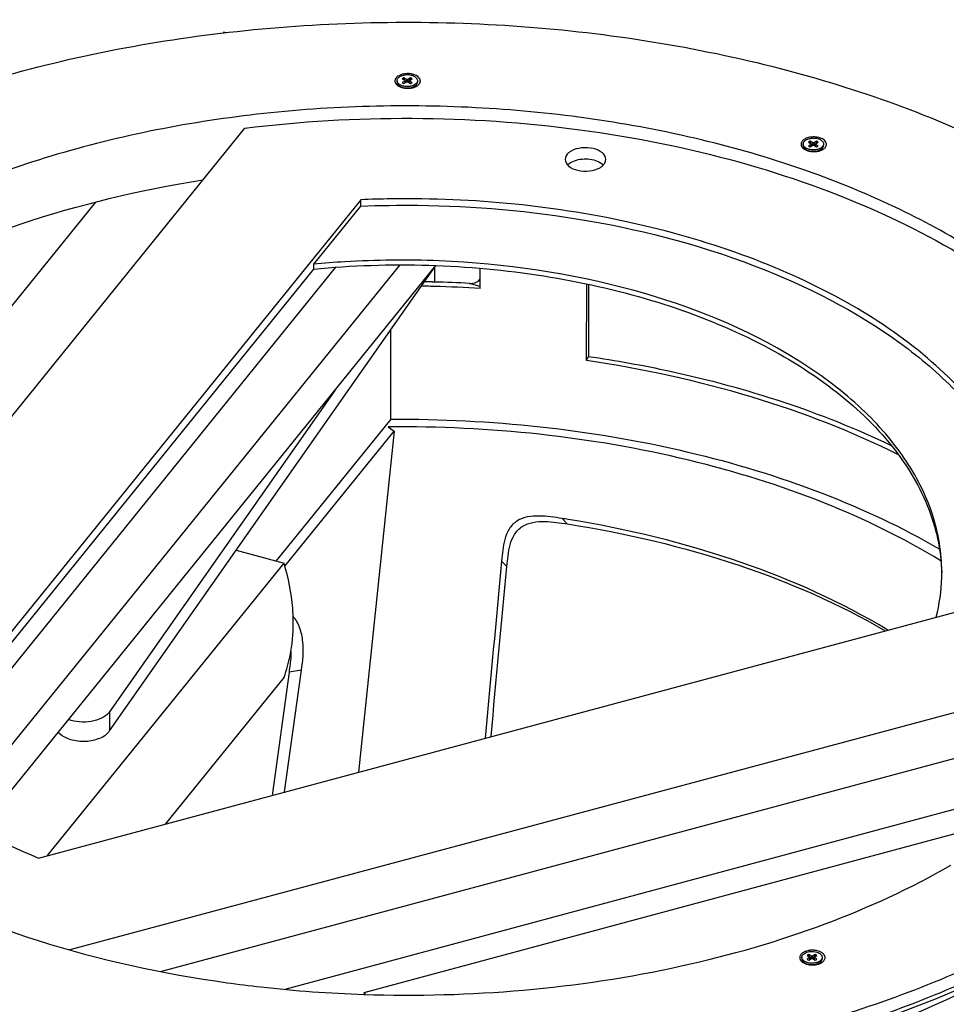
# Model space of a CAD drawing. Header units: millimetres. Extents: x 495 to 1405, y 204 to 2450.
# Tile 5 of 6: x 836 to 1201, y 2063 to 2450. Entities that reach past the tile are written whole.
import ezdxf

# ---------------------------------------------------------------- set-up
doc = ezdxf.new("R2010")
doc.units = ezdxf.units.MM
doc.header["$LTSCALE"] = 172.55681
doc.layers.get('0').update_dxf_attribs({"linetype": 'CONTINUOUS'})

msp = doc.modelspace()

# ---------------------------------------------------------------- linework, layer by layer
at = {"color": 7, "linetype": 'Continuous'}
for p, q in [((916.56, 2445.55), (916.28, 2445.2)), ((917.36, 2445.34), (916.56, 2445.55)), ((987.53, 2427.56), (986.88, 2427.18)), ((986.88, 2427.18), (987.97, 2426.55)), ((987.91, 2426.59), (987.53, 2427.56)), ((988.62, 2426.93), (987.53, 2427.56)), ((990.14, 2427.56), (989.05, 2426.93)), ((989.7, 2426.55), (990.79, 2427.18)), ((990.14, 2427.56), (989.76, 2426.59)), ((990.07, 2428.64), (990.08, 2428.64)), ((990.07, 2428.64), (990.08, 2428.64)), ((990.79, 2427.18), (990.14, 2427.56)), ((984.82, 2426.43), (984.82, 2425.88)), ((985.99, 2424.24), (986.85, 2423.74)), ((987.97, 2426.31), (986.88, 2425.68)), ((986.88, 2425.68), (987.53, 2425.3)), ((987.53, 2425.3), (988.62, 2425.93)), ((987.97, 2425.56), (987.97, 2426.31)), ((988.06, 2425.61), (988.06, 2426.43)), ((988.09, 2426.14), (988.06, 2426.2)), ((988.09, 2426.14), (988.06, 2426.12)), ((988.53, 2425.88), (988.09, 2426.14)), ((988.62, 2425.93), (988.62, 2426.93)), ((989.05, 2426.93), (989.05, 2425.93)), ((989.05, 2425.93), (990.14, 2425.3)), ((989.58, 2426.14), (989.14, 2425.88)), ((989.61, 2426.2), (989.58, 2426.14)), ((989.61, 2426.12), (989.58, 2426.14)), ((989.61, 2425.61), (989.61, 2426.43)), ((989.7, 2426.31), (989.7, 2425.56)), ((990.79, 2425.68), (989.7, 2426.31)), ((990.14, 2425.3), (990.79, 2425.68)), ((990.59, 2423.6), (991.67, 2424.23)), ((992.86, 2426.43), (992.86, 2425.87)), ((722.6, 2157.85), (924.84, 2407.72)), ((1144.77, 2401.49), (1144.77, 2400.94)), ((1147.49, 2402.62), (1146.84, 2402.24)), ((1146.84, 2402.24), (1147.93, 2401.61)), ((1147.93, 2401.37), (1146.84, 2400.74)), ((1146.84, 2400.74), (1147.49, 2400.36)), ((1147.87, 2401.65), (1147.49, 2402.62)), ((1148.58, 2401.99), (1147.49, 2402.62)), ((1147.49, 2400.36), (1148.58, 2400.99)), ((1147.93, 2400.62), (1147.93, 2401.37)), ((1148.02, 2400.67), (1148.02, 2401.49)), ((1148.04, 2401.2), (1148.02, 2401.26)), ((1148.04, 2401.2), (1148.02, 2401.18)), ((1148.49, 2400.94), (1148.04, 2401.2)), ((1148.58, 2400.99), (1148.58, 2401.99)), ((1150.1, 2402.62), (1149.01, 2401.99)), ((1149.01, 2401.99), (1149.01, 2400.99)), ((1149.01, 2400.99), (1150.1, 2400.36)), ((1149.54, 2401.2), (1149.1, 2400.94)), ((1149.57, 2401.26), (1149.54, 2401.2)), ((1149.57, 2401.18), (1149.54, 2401.2)), ((1149.57, 2400.67), (1149.57, 2401.49)), ((1149.66, 2401.61), (1150.75, 2402.24)), ((1149.66, 2401.37), (1149.66, 2400.62)), ((1150.75, 2400.74), (1149.66, 2401.37)), ((1150.1, 2402.62), (1149.72, 2401.65)), ((1150.03, 2403.7), (1150.04, 2403.7)), ((1150.03, 2403.7), (1150.04, 2403.7)), ((1150.75, 2402.24), (1150.1, 2402.62)), ((1150.1, 2400.36), (1150.75, 2400.74)), ((1152.81, 2401.49), (1152.81, 2400.93)), ((1145.95, 2399.29), (1146.81, 2398.8)), ((1150.55, 2398.66), (1151.63, 2399.29)), ((739.08, 2221.68), (866.18, 2378.65)), ((970.51, 2379.56), (787.14, 2152.99)), ((951.99, 2354.15), (970.51, 2377.03)), ((970.51, 2377.03), (970.51, 2379.56)), ((822.88, 2152.35), (986.08, 2353.9)), ((822.88, 2134.72), (1000.14, 2353.62)), ((951.99, 2352.27), (951.99, 2354.15)), ((789.29, 2151.25), (951.99, 2352.27)), ((960.63, 2352.96), (795.96, 2149.5)), ((871.57, 2170.45), (999.9, 2353.32)), ((999.62, 2352.97), (999.62, 2347.15)), ((1017.6, 2344.62), (1017.61, 2352.56)), ((1017.6, 2345.45), (1013.33, 2346.61)), ((1059.5, 2316.2), (1059.52, 2346.41)), ((1060.25, 2346.26), (1060.23, 2317.88)), ((982.35, 2293.13), (982.38, 2328.36)), ((1059.5, 2316.2), (1060.23, 2317.88)), ((960.36, 2304.5), (871.57, 2177.97)), ((982.35, 2293.13), (937.14, 2237.27)), ((940.65, 2235.26), (983.64, 2288.38)), ((983.64, 2288.38), (969.67, 2154.15)), ((981.37, 2290.09), (983.64, 2288.38)), ((1049.84, 2254.04), (1051.9, 2251.9)), ((921.43, 2241.51), (940.32, 2236.41)), ((1026.01, 2237.28), (1028.09, 2235.11)), ((847.09, 2121.27), (940.32, 2236.41)), ((843.54, 2120.32), (1236.15, 2225.64)), ((1282.46, 2198.55), (855.94, 2084.13)), ((940.33, 2191.5), (893.55, 2133.73)), ((942.28, 2193.57), (935.6, 2145.01)), ((940.55, 2146.34), (947.14, 2194.25)), ((947.14, 2194.25), (942.28, 2193.57)), ((871.57, 2177.97), (871.57, 2170.45)), ((891.65, 2075.68), (1270.69, 2177.36)), ((1248.56, 2151.32), (940.64, 2068.63)), ((971.83, 2067.45), (1232.61, 2137.48)), ((1146.97, 2082.36), (1146.32, 2081.99)), ((1147.34, 2081.39), (1146.97, 2082.36)), ((1148.05, 2081.73), (1146.97, 2082.36)), ((1149.57, 2082.36), (1148.48, 2081.73)), ((1149.57, 2082.36), (1149.19, 2081.39)), ((1150.22, 2081.98), (1149.57, 2082.36)), ((1144.25, 2081.24), (1144.25, 2080.68)), ((1145.42, 2079.04), (1146.28, 2078.54)), ((1146.32, 2081.99), (1147.4, 2081.36)), ((1147.4, 2081.11), (1146.32, 2080.48)), ((1146.32, 2080.48), (1146.97, 2080.11)), ((1146.97, 2080.11), (1148.05, 2080.74)), ((1147.4, 2080.36), (1147.4, 2081.11)), ((1147.49, 2080.41), (1147.49, 2081.23)), ((1147.52, 2080.94), (1147.49, 2081)), ((1147.52, 2080.94), (1147.49, 2080.93)), ((1147.96, 2080.68), (1147.52, 2080.94)), ((1148.05, 2080.74), (1148.05, 2081.73)), ((1148.48, 2081.73), (1148.48, 2080.73)), ((1148.48, 2080.73), (1149.57, 2080.11)), ((1149.02, 2080.94), (1148.57, 2080.68)), ((1149.04, 2081.01), (1149.02, 2080.94)), ((1149.04, 2080.93), (1149.02, 2080.94)), ((1149.04, 2080.41), (1149.04, 2081.23)), ((1149.13, 2081.36), (1150.22, 2081.98)), ((1149.13, 2081.11), (1149.13, 2080.36)), ((1150.22, 2080.48), (1149.13, 2081.11)), ((1149.57, 2080.11), (1150.22, 2080.48)), ((1150.02, 2078.41), (1151.1, 2079.03)), ((1152.29, 2081.23), (1152.29, 2080.68)), ((971.83, 2067.45), (971.83, 2066.69)), ((972.46, 2066.67), (971.83, 2067.45))]:
    msp.add_line(p, q, dxfattribs=at)
for centre, radius, start, end in [((986.74, 2426.16), 1.99, 140.7828, 145.8808), ((986.93, 2426.01), 2.24, 136.0084, 140.8285), ((987.13, 2425.82), 2.51, 131.8017, 136.0586), ((988.42, 2423.05), 6.1, 110.3916, 112.9399), ((988.92, 2421.28), 7.94, 97.8335, 101.4204), ((988.99, 2420.74), 8.48, 91.0811, 97.824), ((988.83, 2421.87), 6.89, 82.0128, 97.1643), ((989, 2420.64), 8.59, 85.0486, 91.1039), ((988.88, 2422.24), 6.51, 80.5942, 81.9459), ((988.9, 2422.37), 6.38, 79.3949, 80.5941), ((988.93, 2422.52), 6.22, 78.0501, 79.3527), ((988.96, 2422.67), 6.08, 76.7321, 78.0501), ((989, 2422.86), 5.88, 74.8744, 76.7357), ((989.07, 2423.11), 5.62, 72.8842, 74.8763), ((989.15, 2423.38), 5.34, 70.7764, 72.885), ((989.26, 2423.67), 5.03, 67.9698, 70.776), ((989.41, 2424.05), 4.62, 64.8294, 67.953), ((989.58, 2424.43), 4.21, 61.3101, 64.8101), ((989.75, 2424.73), 3.86, 59.9633, 61.2664), ((985.85, 2426.3), 1.85, 157.4018, 166.2064), ((986.06, 2426.46), 2.07, 205.1722, 207.7129), ((986.91, 2427.13), 3.16, 224.6981, 227.1899), ((987.04, 2427.27), 3.35, 227.1827, 228.8972), ((987.22, 2427.48), 3.63, 228.9267, 232.8385), ((986.52, 2426.01), 1.73, 208.4062, 209.0806), ((986.59, 2426.05), 1.81, 209.1019, 214.4398), ((987.41, 2427.73), 3.94, 232.8136, 234.8881), ((987.56, 2427.95), 4.21, 234.895, 237.5908), ((988.56, 2429.99), 6.49, 250.1502, 251.3724), ((988.67, 2430.31), 6.82, 251.3867, 254.442), ((988.76, 2430.65), 7.17, 254.4308, 256.3529), ((988.87, 2431.08), 7.62, 256.3724, 259.8865), ((988.98, 2431.7), 8.25, 259.8902, 264.5766), ((988.81, 2430.2), 6.64, 262.6438, 262.9184), ((988.82, 2430.29), 6.73, 262.923, 265.1373), ((989, 2431.97), 8.52, 264.5513, 265.433), ((989.01, 2432.04), 8.59, 265.4345, 268.8482), ((989.01, 2432.04), 8.59, 268.8487, 272.5581), ((989.01, 2432.03), 8.58, 272.5569, 273.8767), ((989.02, 2431.89), 8.44, 273.8695, 277.0655), ((989.05, 2431.65), 8.2, 277.071, 278.6073), ((989.09, 2431.39), 7.93, 278.6022, 280.9057), ((989.15, 2431.07), 7.6, 280.9095, 282.5579), ((990.12, 2423.85), 0.716, 343.2806, 346.778), ((989.23, 2430.72), 7.25, 282.5518, 285.3572), ((990.14, 2423.85), 0.692, 346.7763, 351.3189), ((989.3, 2417.19), 6.95, 72.3815, 75.035), ((989.35, 2430.29), 6.8, 285.3377, 289.4375), ((989.51, 2429.83), 6.31, 289.4598, 291.4554), ((989.77, 2427.53), 3.81, 299.6826, 299.9168), ((989.78, 2427.51), 3.79, 299.9169, 300.0802), ((989.87, 2427.37), 3.63, 300.0663, 303.3923), ((989.65, 2429.48), 5.94, 291.4532, 293.6005), ((989.79, 2429.16), 5.59, 293.605, 295.2741), ((990.04, 2428.63), 5.01, 295.2162, 299.9309), ((992.34, 2426.34), 1.67, 352.2878, 359.9727), ((1148.95, 2395.8), 8.48, 91.0809, 97.8234), ((1148.96, 2395.7), 8.59, 85.0485, 91.1037), ((1145.81, 2401.36), 1.85, 157.4035, 166.207), ((1146.01, 2401.52), 2.07, 205.1725, 207.7137), ((1146.13, 2401.49), 1.36, 170.4285, 179.9198), ((1146.48, 2401.07), 1.73, 208.4053, 209.0798), ((1146.55, 2401.11), 1.81, 209.101, 214.4389), ((1146.7, 2401.22), 1.99, 140.7838, 145.8819), ((1146.89, 2401.07), 2.24, 136.0092, 140.8295), ((1147.09, 2400.88), 2.51, 131.8024, 136.0595), ((1148.84, 2397.3), 6.51, 80.5939, 81.9463), ((1148.86, 2397.43), 6.38, 79.3953, 80.5937), ((1148.89, 2397.58), 6.22, 78.0497, 79.3523), ((1148.92, 2397.73), 6.08, 76.7317, 78.0497), ((1148.96, 2397.92), 5.88, 74.874, 76.7352), ((1149.03, 2398.17), 5.62, 72.8838, 74.8759), ((1149.11, 2398.44), 5.34, 70.7759, 72.8845), ((1149.21, 2398.73), 5.03, 67.9692, 70.7755), ((1149.37, 2399.11), 4.62, 64.8288, 67.9525), ((1149.54, 2399.49), 4.21, 61.3094, 64.8095), ((1149.71, 2399.79), 3.86, 59.9633, 61.2656), ((1152.29, 2401.4), 1.67, 352.2863, 359.9727), ((1146.87, 2402.19), 3.16, 224.698, 227.1897), ((1147, 2402.33), 3.35, 227.1825, 228.8978), ((1147.18, 2402.54), 3.63, 228.9274, 232.8385), ((1147.37, 2402.79), 3.94, 232.8136, 234.8885), ((1147.52, 2403.01), 4.21, 234.8955, 237.5913), ((1148.52, 2405.05), 6.49, 250.1499, 251.3724), ((1148.63, 2405.37), 6.82, 251.3867, 254.4423), ((1148.72, 2405.71), 7.17, 254.4311, 256.3529), ((1148.83, 2406.14), 7.62, 256.3724, 259.8868), ((1148.93, 2406.76), 8.25, 259.8905, 264.5767), ((1148.77, 2405.26), 6.64, 262.6434, 262.918), ((1148.78, 2405.35), 6.73, 262.9226, 265.1369), ((1148.96, 2407.03), 8.52, 264.5514, 265.433), ((1148.97, 2407.1), 8.59, 265.4345, 268.8485), ((1148.97, 2407.1), 8.59, 268.849, 272.5586), ((1148.97, 2407.09), 8.58, 272.5574, 273.8769), ((1148.98, 2406.95), 8.44, 273.8697, 277.0657), ((1149.01, 2406.71), 8.2, 277.0713, 278.6073), ((1149.05, 2406.45), 7.93, 278.6022, 280.9066), ((1149.11, 2406.13), 7.6, 280.9103, 282.5583), ((1149.19, 2405.78), 7.25, 282.5521, 285.3577), ((1150.08, 2398.91), 0.716, 343.2829, 346.7781), ((1150.1, 2398.91), 0.692, 346.7763, 351.3189), ((1149.26, 2392.25), 6.95, 72.3815, 75.0345), ((1149.31, 2405.35), 6.8, 285.3382, 289.4376), ((1149.47, 2404.89), 6.31, 289.4599, 291.4559), ((1149.73, 2402.59), 3.81, 299.6826, 299.9168), ((1149.74, 2402.57), 3.79, 299.9169, 300.0802), ((1149.83, 2402.43), 3.63, 300.0663, 303.3923), ((1149.61, 2404.54), 5.94, 291.4537, 293.6005), ((1149.75, 2404.22), 5.59, 293.605, 295.2746), ((1150, 2403.69), 5.01, 295.2167, 299.9309), ((1150.67, 2402.63), 3.75, 306.6128, 309.3475), ((1055.59, 2389.84), 4.93, 133.2768, 136.71), ((988.44, 1951.96), 427.97, 90.806, 92.4009), ((985.72, 1823.59), 523.74, 88.5752, 88.9153), ((985.77, 1825.42), 521.91, 86.9735, 88.4781), ((985.72, 1827), 518.6, 88.6359, 89.0375), ((985.72, 1827.32), 518.29, 88.4676, 88.6359), ((985.79, 1829.4), 516.2, 86.4671, 88.4691), ((978.78, 1801.89), 457.7, 80.7577, 81.0682), ((1128.48, 2232.79), 70.91, 358.4417, 358.9657), ((1128.54, 2232.79), 70.85, 358.9657, 359.9567), ((885.76, 2211.23), 58.02, 340.1222, 344.6654), ((867.01, 2180.96), 5.45, 320.943, 326.7107), ((867.01, 2173.45), 5.45, 320.943, 326.7107), ((1147.38, 2078.88), 4.97, 115.6412, 119.9421), ((1147.66, 2078.3), 5.62, 112.9362, 115.675), ((1147.85, 2077.86), 6.09, 110.4892, 112.941), ((1148.29, 2076.41), 7.61, 100.3576, 103.0523), ((1148.37, 2076), 8.03, 97.8422, 100.3614), ((1148.41, 2075.66), 8.37, 94.6927, 97.8414), ((1148.43, 2075.45), 8.58, 91.101, 94.6982), ((1148.43, 2075.44), 8.59, 85.0484, 91.103), ((1148.45, 2075.66), 8.37, 81.4776, 85.0574), ((1148.49, 2075.96), 8.07, 80.0672, 81.4673), ((1148.53, 2076.16), 7.86, 78.8779, 80.0666), ((1148.59, 2076.48), 7.54, 76.3612, 78.8881), ((1149.41, 2078.74), 5.13, 62.2376, 63.4214), ((1149.57, 2079.04), 4.79, 59.2504, 62.2586), ((1149.84, 2079.47), 4.28, 54.4299, 59.2778), ((1151.27, 2080.95), 2.2, 27.6489, 32.9406), ((1145.28, 2081.11), 1.85, 157.408, 166.2086), ((1145.49, 2081.27), 2.07, 205.1731, 207.7158), ((1146.34, 2081.93), 3.16, 224.698, 227.1894), ((1146.47, 2082.07), 3.35, 227.1822, 228.8996), ((1146.65, 2082.28), 3.63, 228.9291, 232.8385), ((1146.84, 2082.53), 3.94, 232.8136, 234.8899), ((1147, 2082.75), 4.21, 234.8968, 237.5928), ((1147.28, 2082.25), 3.71, 238.6268, 239.9628), ((1147.99, 2084.79), 6.49, 250.149, 251.3724), ((1148.1, 2085.11), 6.82, 251.3867, 254.4432), ((1148.19, 2085.45), 7.17, 254.4319, 256.3529), ((1148.3, 2085.89), 7.62, 256.3725, 259.8876), ((1148.41, 2086.5), 8.25, 259.8913, 264.5768), ((1148.26, 2085.1), 6.74, 262.9223, 265.3202), ((1148.44, 2086.77), 8.52, 264.5516, 265.433), ((1148.27, 2085.27), 6.91, 265.3146, 275.8366), ((1148.44, 2086.85), 8.59, 265.4345, 268.8492), ((1148.44, 2086.84), 8.59, 268.8497, 272.56), ((1148.44, 2086.83), 8.58, 272.5588, 273.8775), ((1148.45, 2086.69), 8.44, 273.8703, 277.0664), ((1148.48, 2086.46), 8.2, 277.072, 278.6073), ((1148.52, 2086.19), 7.93, 278.6021, 280.9088), ((1148.58, 2085.87), 7.6, 280.9126, 282.5593), ((1148.66, 2085.53), 7.25, 282.5531, 285.3591), ((1149.58, 2078.65), 0.683, 350.5555, 351.332), ((1148.73, 2071.99), 6.95, 72.3815, 75.0334), ((1148.78, 2085.09), 6.8, 285.3396, 289.4379), ((1148.94, 2084.63), 6.31, 289.4602, 291.457), ((1149.21, 2082.32), 3.79, 299.9169, 300.0801), ((1149.3, 2082.16), 3.61, 300.0636, 303.6756), ((1149.08, 2084.28), 5.94, 291.4549, 293.6005), ((1149.22, 2083.96), 5.59, 293.605, 295.276), ((1149.47, 2083.44), 5.01, 295.2182, 299.931), ((1151.68, 2081.15), 1.76, 341.9904, 352.2348), ((1151.72, 2081.13), 1.72, 3.2835, 14.5932), ((1151.77, 2081.14), 1.67, 352.2821, 359.9727), ((1151.78, 2081.14), 1.66, 359.9898, 3.2236)]:
    msp.add_arc(centre, radius, start, end, dxfattribs=at)
for points, knots in [([(734.14, 2388.65), (760.79, 2404.04), (821.14, 2428.93), (919.5, 2448.57), (1023.54, 2451.39), (1124.75, 2437.1), (1214.93, 2406.89), (1277.64, 2368.63), (1314.43, 2331.63), (1333.96, 2302.82), (1345.99, 2272.45), (1348.71, 2251.42), (1348.7, 2241.16)], [0, 0, 0, 0, 0.128653, 0.270216, 0.417347, 0.561678, 0.695347, 0.812627, 0.864606, 0.91246, 0.957113, 1, 1, 1, 1]), ([(984.82, 2426.43), (984.82, 2426.55), (984.85, 2426.79), (984.94, 2427.01), (984.99, 2427.11)], [0, 0, 0, 0, 0.489741, 1, 1, 1, 1]), ([(984.99, 2427.11), (985, 2427.13), (985.03, 2427.18), (985.06, 2427.24), (985.09, 2427.28)], [0, 0, 0, 0, 0.246507, 1, 1, 1, 1]), ([(985.46, 2427.69), (985.61, 2427.83), (985.95, 2428.07), (986.78, 2428.47), (987.49, 2428.64), (987.97, 2428.7)], [0, 0, 0, 0, 0.219702, 0.462265, 1, 1, 1, 1]), ([(993.95, 2426.76), (993.88, 2427.02), (993.27, 2428.19), (991.93, 2428.76), (990.94, 2429)], [0, 0, 0, 0, 0.205003, 1, 1, 1, 1]), ([(991.68, 2428.07), (991.85, 2427.97), (992.18, 2427.75), (992.56, 2427.35), (992.8, 2426.9), (992.86, 2426.58), (992.86, 2426.43)], [0, 0, 0, 0, 0.289766, 0.548994, 0.782192, 1, 1, 1, 1]), ([(984.06, 2425.9), (984.08, 2425.85), (984.11, 2425.74), (984.16, 2425.63), (984.18, 2425.58)], [0, 0, 0, 0, 0.494777, 1, 1, 1, 1]), ([(984.43, 2425.18), (984.47, 2425.13), (984.54, 2425.04), (984.62, 2424.95), (984.66, 2424.91)], [0, 0, 0, 0, 0.492565, 1, 1, 1, 1]), ([(985.99, 2424.79), (985.82, 2424.89), (985.5, 2425.11), (985.11, 2425.52), (984.87, 2425.96), (984.82, 2426.28), (984.82, 2426.43)], [0, 0, 0, 0, 0.289766, 0.548994, 0.782192, 1, 1, 1, 1]), ([(984.82, 2425.88), (984.82, 2425.76), (984.85, 2425.52), (984.94, 2425.29), (985, 2425.18)], [0, 0, 0, 0, 0.489337, 1, 1, 1, 1]), ([(985.1, 2425.02), (985.15, 2424.95), (985.4, 2424.63), (985.73, 2424.39), (985.99, 2424.24)], [0, 0, 0, 0, 0.229363, 1, 1, 1, 1]), ([(991.46, 2424.67), (991.05, 2424.47), (990.13, 2424.18), (988.69, 2424.06), (987.26, 2424.24), (986.38, 2424.57), (985.99, 2424.79)], [0, 0, 0, 0, 0.241648, 0.504432, 0.764825, 1, 1, 1, 1]), ([(986, 2424.23), (986.28, 2424.07), (986.92, 2423.8), (987.6, 2423.66), (987.96, 2423.61)], [0, 0, 0, 0, 0.476605, 1, 1, 1, 1]), ([(987.97, 2426.55), (988, 2426.54), (988.04, 2426.51), (988.06, 2426.45), (988.06, 2426.43)], [0, 0, 0, 0, 0.550734, 1, 1, 1, 1]), ([(988.06, 2426.43), (988.06, 2426.41), (988.04, 2426.36), (988, 2426.32), (987.97, 2426.31)], [0, 0, 0, 0, 0.449339, 1, 1, 1, 1]), ([(988.25, 2423.58), (988.86, 2423.53), (989.78, 2423.57), (990.91, 2423.86), (991.43, 2424.09), (991.66, 2424.22)], [0, 0, 0, 0, 0.523487, 0.771683, 1, 1, 1, 1]), ([(989.05, 2426.93), (988.99, 2426.89), (988.84, 2426.86), (988.69, 2426.89), (988.62, 2426.93)], [0, 0, 0, 0, 0.499943, 1, 1, 1, 1]), ([(988.62, 2425.93), (988.69, 2425.97), (988.84, 2426), (988.99, 2425.97), (989.05, 2425.93)], [0, 0, 0, 0, 0.499943, 1, 1, 1, 1]), ([(989.61, 2426.43), (989.61, 2426.45), (989.63, 2426.51), (989.67, 2426.54), (989.7, 2426.55)], [0, 0, 0, 0, 0.449339, 1, 1, 1, 1]), ([(989.7, 2426.31), (989.67, 2426.32), (989.63, 2426.36), (989.61, 2426.41), (989.61, 2426.43)], [0, 0, 0, 0, 0.550734, 1, 1, 1, 1]), ([(992.44, 2425.4), (992.37, 2425.32), (992.09, 2425.03), (991.74, 2424.81), (991.46, 2424.67)], [0, 0, 0, 0, 0.230161, 1, 1, 1, 1]), ([(991.86, 2424.35), (992.07, 2424.48), (992.43, 2424.78), (992.69, 2425.18), (992.77, 2425.39)], [0, 0, 0, 0, 0.535448, 1, 1, 1, 1]), ([(992.76, 2425.93), (992.74, 2425.88), (992.66, 2425.69), (992.54, 2425.52), (992.44, 2425.4)], [0, 0, 0, 0, 0.23931, 1, 1, 1, 1]), ([(992.86, 2426.43), (992.86, 2426.39), (992.85, 2426.22), (992.81, 2426.05), (992.76, 2425.93)], [0, 0, 0, 0, 0.24699, 1, 1, 1, 1]), ([(992.77, 2425.39), (992.78, 2425.43), (992.83, 2425.58), (992.86, 2425.75), (992.86, 2425.87)], [0, 0, 0, 0, 0.255172, 1, 1, 1, 1]), ([(1291.7, 2241.21), (1291.71, 2249.84), (1289.41, 2267.55), (1279.29, 2293.11), (1262.85, 2317.35), (1231.88, 2348.49), (1179.1, 2380.69), (1103.2, 2406.12), (1018.02, 2418.15), (930.46, 2415.78), (847.67, 2399.24), (796.88, 2378.29), (774.45, 2365.34)], [0, 0, 0, 0, 0.042887, 0.087541, 0.135395, 0.187375, 0.304656, 0.438325, 0.582655, 0.729785, 0.871347, 1, 1, 1, 1]), ([(924.84, 2407.72), (968.48, 2413.13), (1034.7, 2412.88), (1118.48, 2396.21), (1174.77, 2376.37), (1222.51, 2349.95), (1259.59, 2317.93), (1284.17, 2281.38), (1290.96, 2254.2), (1291.58, 2241.2)], [0, 0, 0, 0, 0.299525, 0.444642, 0.580652, 0.704349, 0.814228, 0.911322, 1, 1, 1, 1]), ([(1153.91, 2401.82), (1153.84, 2402.08), (1153.23, 2403.25), (1151.89, 2403.82), (1150.9, 2404.06)], [0, 0, 0, 0, 0.205003, 1, 1, 1, 1]), ([(1067.04, 2395.42), (1067.04, 2396.39), (1065.61, 2398.57), (1061.93, 2399.95), (1057.59, 2400.22), (1054.63, 2399.41), (1053.39, 2398.7)], [0, 0, 0, 0, 0.183697, 0.435327, 0.728448, 1, 1, 1, 1]), ([(1144.02, 2400.96), (1144.04, 2400.91), (1144.07, 2400.8), (1144.12, 2400.69), (1144.14, 2400.64)], [0, 0, 0, 0, 0.494777, 1, 1, 1, 1]), ([(1144.39, 2400.24), (1144.42, 2400.19), (1144.5, 2400.1), (1144.58, 2400.01), (1144.62, 2399.97)], [0, 0, 0, 0, 0.492565, 1, 1, 1, 1]), ([(1145.95, 2399.85), (1145.78, 2399.95), (1145.46, 2400.17), (1145.07, 2400.58), (1144.83, 2401.02), (1144.77, 2401.34), (1144.77, 2401.49)], [0, 0, 0, 0, 0.289766, 0.548994, 0.782192, 1, 1, 1, 1]), ([(1144.77, 2400.94), (1144.77, 2400.82), (1144.81, 2400.58), (1144.9, 2400.35), (1144.96, 2400.24)], [0, 0, 0, 0, 0.489338, 1, 1, 1, 1]), ([(1144.79, 2401.72), (1144.8, 2401.74), (1144.81, 2401.82), (1144.84, 2401.9), (1144.86, 2401.96)], [0, 0, 0, 0, 0.247514, 1, 1, 1, 1]), ([(1144.86, 2401.96), (1144.86, 2401.98), (1144.89, 2402.05), (1144.92, 2402.12), (1144.95, 2402.17)], [0, 0, 0, 0, 0.246372, 1, 1, 1, 1]), ([(1144.95, 2402.17), (1144.96, 2402.19), (1144.99, 2402.24), (1145.02, 2402.3), (1145.05, 2402.34)], [0, 0, 0, 0, 0.246507, 1, 1, 1, 1]), ([(1145.06, 2400.08), (1145.11, 2400.01), (1145.36, 2399.69), (1145.69, 2399.45), (1145.95, 2399.29)], [0, 0, 0, 0, 0.229363, 1, 1, 1, 1]), ([(1145.42, 2402.75), (1145.5, 2402.82), (1145.86, 2403.11), (1146.29, 2403.32), (1146.63, 2403.45)], [0, 0, 0, 0, 0.230305, 1, 1, 1, 1]), ([(1146.63, 2403.45), (1147.11, 2403.63), (1148.15, 2403.84), (1149.22, 2403.82), (1149.75, 2403.75)], [0, 0, 0, 0, 0.48886, 1, 1, 1, 1]), ([(1147.93, 2401.61), (1147.96, 2401.6), (1148, 2401.57), (1148.02, 2401.51), (1148.02, 2401.49)], [0, 0, 0, 0, 0.550734, 1, 1, 1, 1]), ([(1148.02, 2401.49), (1148.02, 2401.47), (1148, 2401.42), (1147.96, 2401.38), (1147.93, 2401.37)], [0, 0, 0, 0, 0.449339, 1, 1, 1, 1]), ([(1149.01, 2401.99), (1148.94, 2401.95), (1148.79, 2401.92), (1148.65, 2401.95), (1148.58, 2401.99)], [0, 0, 0, 0, 0.499943, 1, 1, 1, 1]), ([(1148.58, 2400.99), (1148.65, 2401.03), (1148.79, 2401.06), (1148.94, 2401.03), (1149.01, 2400.99)], [0, 0, 0, 0, 0.499943, 1, 1, 1, 1]), ([(1149.57, 2401.49), (1149.57, 2401.51), (1149.59, 2401.57), (1149.63, 2401.6), (1149.66, 2401.61)], [0, 0, 0, 0, 0.449339, 1, 1, 1, 1]), ([(1149.66, 2401.37), (1149.63, 2401.38), (1149.59, 2401.41), (1149.57, 2401.47), (1149.57, 2401.49)], [0, 0, 0, 0, 0.550734, 1, 1, 1, 1]), ([(1152.18, 2400.24), (1152.13, 2400.19), (1151.89, 2399.99), (1151.63, 2399.83), (1151.42, 2399.73)], [0, 0, 0, 0, 0.235834, 1, 1, 1, 1]), ([(1151.64, 2403.13), (1151.81, 2403.03), (1152.13, 2402.81), (1152.52, 2402.41), (1152.76, 2401.96), (1152.82, 2401.64), (1152.81, 2401.49)], [0, 0, 0, 0, 0.289766, 0.548994, 0.782192, 1, 1, 1, 1]), ([(1151.82, 2399.41), (1152.03, 2399.54), (1152.39, 2399.84), (1152.65, 2400.24), (1152.72, 2400.45)], [0, 0, 0, 0, 0.535448, 1, 1, 1, 1]), ([(1152.4, 2400.46), (1152.38, 2400.44), (1152.31, 2400.36), (1152.24, 2400.29), (1152.18, 2400.24)], [0, 0, 0, 0, 0.244209, 1, 1, 1, 1]), ([(1152.81, 2401.49), (1152.81, 2401.31), (1152.73, 2400.93), (1152.52, 2400.61), (1152.4, 2400.46)], [0, 0, 0, 0, 0.477511, 1, 1, 1, 1]), ([(1152.72, 2400.45), (1152.74, 2400.48), (1152.79, 2400.64), (1152.81, 2400.81), (1152.81, 2400.93)], [0, 0, 0, 0, 0.255172, 1, 1, 1, 1]), ([(1153.05, 2399.73), (1153.17, 2399.83), (1153.59, 2400.22), (1153.89, 2400.76), (1153.95, 2401.17)], [0, 0, 0, 0, 0.279709, 1, 1, 1, 1]), ([(1053.39, 2398.7), (1053.04, 2398.49), (1051.91, 2397.74), (1051.04, 2396.39), (1051.04, 2395.42)], [0, 0, 0, 0, 0.295212, 1, 1, 1, 1]), ([(1151.42, 2399.73), (1151.01, 2399.53), (1150.09, 2399.24), (1148.65, 2399.12), (1147.22, 2399.3), (1146.34, 2399.63), (1145.95, 2399.85)], [0, 0, 0, 0, 0.241648, 0.504432, 0.764825, 1, 1, 1, 1]), ([(1145.95, 2399.29), (1146.24, 2399.13), (1146.88, 2398.86), (1147.56, 2398.72), (1147.92, 2398.67)], [0, 0, 0, 0, 0.476605, 1, 1, 1, 1]), ([(1148.21, 2398.64), (1148.82, 2398.59), (1149.74, 2398.63), (1150.87, 2398.92), (1151.39, 2399.15), (1151.62, 2399.28)], [0, 0, 0, 0, 0.523487, 0.771683, 1, 1, 1, 1]), ([(1051.04, 2395.42), (1051.04, 2394.46), (1052.48, 2392.28), (1056.16, 2390.89), (1060.49, 2390.63), (1063.46, 2391.43), (1064.69, 2392.15)], [0, 0, 0, 0, 0.183697, 0.435327, 0.728448, 1, 1, 1, 1]), ([(1053.39, 2394.29), (1055.13, 2395.29), (1059.23, 2396.04), (1063.34, 2395.17), (1065, 2394.09)], [0, 0, 0, 0, 0.503759, 1, 1, 1, 1]), ([(1064.69, 2392.15), (1065.05, 2392.35), (1066.17, 2393.1), (1067.04, 2394.45), (1067.04, 2395.42)], [0, 0, 0, 0, 0.295212, 1, 1, 1, 1]), ([(774.43, 2342.41), (793.98, 2353.69), (837.71, 2372.58), (883.92, 2383.49), (908.31, 2387.35)], [0, 0, 0, 0, 0.477525, 1, 1, 1, 1]), ([(970.51, 2377.03), (978, 2377.34), (1007.76, 2377.8), (1037.58, 2375.19), (1059.51, 2371.4)], [0, 0, 0, 0, 0.251889, 1, 1, 1, 1]), ([(1236.85, 2236.33), (1236.86, 2245.95), (1233.27, 2266.02), (1217.85, 2293.91), (1193.52, 2319.06), (1161.38, 2340.74), (1122.64, 2358.3), (1063.03, 2375.71), (1014.89, 2380.35), (982.42, 2379.89)], [0, 0, 0, 0, 0.090517, 0.187605, 0.295776, 0.416851, 0.550403, 0.694387, 1, 1, 1, 1]), ([(1059.51, 2371.4), (1083.46, 2367.27), (1127.97, 2355.39), (1177.49, 2329.33), (1207.31, 2303), (1223.44, 2282.21), (1233.77, 2260.01), (1236.53, 2244.43), (1236.8, 2236.84)], [0, 0, 0, 0, 0.305707, 0.575614, 0.694831, 0.80378, 0.904385, 1, 1, 1, 1]), ([(1001.39, 2355.48), (989.03, 2355.98), (972.51, 2355.82), (956.08, 2354.54), (951.99, 2354.15)], [0, 0, 0, 0, 0.751035, 1, 1, 1, 1]), ([(951.99, 2352.27), (982.08, 2355.14), (1027.43, 2353.88), (1084.47, 2341.15), (1122.4, 2326.78), (1154.36, 2308.07), (1178.96, 2285.67), (1194.99, 2260.31), (1199.14, 2241.65), (1199.37, 2232.73)], [0, 0, 0, 0, 0.301651, 0.446609, 0.581985, 0.704882, 0.814104, 0.910969, 1, 1, 1, 1]), ([(1199.4, 2232.73), (1199.4, 2240.48), (1196.7, 2256.58), (1185.03, 2279.18), (1166.47, 2299.82), (1132.07, 2325.07), (1076.24, 2347.34), (1027.27, 2354.43), (1001.39, 2355.48)], [0, 0, 0, 0, 0.09186, 0.189694, 0.297763, 0.418046, 0.692983, 1, 1, 1, 1]), ([(1013.33, 2346.61), (1013.75, 2346.58), (1015.32, 2346.66), (1016.92, 2347.45), (1017.61, 2348.36)], [0, 0, 0, 0, 0.270089, 1, 1, 1, 1]), ([(1182.37, 2279.11), (1163.89, 2288.37), (1123.61, 2303.86), (1081.51, 2312.97), (1059.5, 2316.2)], [0, 0, 0, 0, 0.481484, 1, 1, 1, 1]), ([(1060.23, 2317.88), (1071.01, 2316.3), (1111.84, 2308.92), (1151.84, 2296.07), (1179.43, 2282.82)], [0, 0, 0, 0, 0.262422, 1, 1, 1, 1]), ([(982.35, 2293.13), (1021.61, 2293.38), (1079.73, 2287.33), (1151.44, 2265.66), (1183.79, 2250.56), (1198.56, 2241.98)], [0, 0, 0, 0, 0.524996, 0.771651, 1, 1, 1, 1]), ([(1199.06, 2237.43), (1184.42, 2246.32), (1152.07, 2261.98), (1079.87, 2284.38), (1021.08, 2290.49), (981.37, 2290.09)], [0, 0, 0, 0, 0.227133, 0.473624, 1, 1, 1, 1]), ([(1049.84, 2254.04), (1046.87, 2254.51), (1041.01, 2255.41), (1032.97, 2254.51), (1028.71, 2250), (1027.16, 2245.85), (1026.41, 2241.58), (1026.14, 2238.71), (1026.01, 2237.28)], [0, 0, 0, 0, 0.254339, 0.50847, 0.63405, 0.757012, 0.878727, 1, 1, 1, 1]), ([(1028.09, 2235.11), (1028.23, 2236.54), (1028.5, 2239.41), (1029.25, 2243.69), (1030.81, 2247.85), (1035.09, 2252.36), (1043.14, 2253.25), (1049, 2252.35), (1051.98, 2251.89)], [0, 0, 0, 0, 0.121274, 0.243004, 0.366007, 0.49165, 0.745786, 1, 1, 1, 1]), ([(1178.15, 2210.09), (1159.98, 2221.05), (1118.91, 2239.36), (1075.36, 2249.9), (1052.29, 2253.65)], [0, 0, 0, 0, 0.475815, 1, 1, 1, 1]), ([(1051.98, 2251.89), (1074.83, 2248.32), (1118.07, 2238.17), (1158.94, 2220.45), (1177.14, 2209.81)], [0, 0, 0, 0, 0.523269, 1, 1, 1, 1]), ([(943.95, 2212.97), (943.95, 2214.89), (943.63, 2222.81), (942.06, 2230.66), (940.32, 2236.41)], [0, 0, 0, 0, 0.242143, 1, 1, 1, 1]), ([(947.14, 2194.25), (947.72, 2197.95), (948.3, 2203.69), (946.8, 2210.94), (945.06, 2214.23), (943.91, 2215.45)], [0, 0, 0, 0, 0.508806, 0.771472, 1, 1, 1, 1]), ([(941.72, 2195.89), (942.09, 2197.24), (943.42, 2202.85), (943.95, 2208.63), (943.95, 2212.97)], [0, 0, 0, 0, 0.244691, 1, 1, 1, 1]), ([(943.02, 2201.81), (943.03, 2201.1), (942.96, 2198.34), (942.59, 2195.59), (942.28, 2193.57)], [0, 0, 0, 0, 0.257174, 1, 1, 1, 1]), ([(871.24, 2177.52), (870.5, 2176.61), (868.28, 2175.08), (862.88, 2173.52), (858.2, 2173.82), (855.38, 2174.85)], [0, 0, 0, 0, 0.209716, 0.463964, 1, 1, 1, 1]), ([(851.39, 2169.92), (852.43, 2168.68), (855.76, 2166.85), (861.36, 2166.06), (866.93, 2166.89), (870.23, 2168.76), (871.24, 2170.01)], [0, 0, 0, 0, 0.225224, 0.501361, 0.77667, 1, 1, 1, 1]), ([(787.14, 2152.99), (791.13, 2149.78), (808.66, 2136.86), (828.17, 2126.73), (843.54, 2120.32)], [0, 0, 0, 0, 0.235032, 1, 1, 1, 1]), ([(971.8, 2066.64), (1013.61, 2065.27), (1075.78, 2070.48), (1152.55, 2092.57), (1187.2, 2108.44), (1202.95, 2117.53)], [0, 0, 0, 0, 0.524737, 0.771811, 1, 1, 1, 1]), ([(779.05, 2115.14), (799.43, 2103.84), (844.84, 2085.16), (892.68, 2074.76), (917.86, 2071.25)], [0, 0, 0, 0, 0.47822, 1, 1, 1, 1]), ([(1243.26, 2094.22), (1217.9, 2079.58), (1160.72, 2055.59), (1067.4, 2035.7), (968.22, 2031.1), (901.57, 2038.67), (869.07, 2045.31)], [0, 0, 0, 0, 0.228502, 0.479446, 0.741119, 1, 1, 1, 1]), ([(1144.25, 2081.24), (1144.25, 2081.35), (1144.28, 2081.59), (1144.41, 2081.92), (1144.63, 2082.25), (1145.04, 2082.66), (1145.74, 2083.08), (1146.75, 2083.42), (1147.88, 2083.58), (1149.04, 2083.55), (1150.14, 2083.33), (1150.81, 2083.05), (1151.11, 2082.87)], [0, 0, 0, 0, 0.042886, 0.087538, 0.135389, 0.187363, 0.304627, 0.438277, 0.582593, 0.729723, 0.871305, 1, 1, 1, 1]), ([(1151.11, 2082.87), (1151.29, 2082.77), (1151.61, 2082.55), (1151.99, 2082.15), (1152.23, 2081.7), (1152.29, 2081.38), (1152.29, 2081.23)], [0, 0, 0, 0, 0.289766, 0.548994, 0.782192, 1, 1, 1, 1]), ([(749.8, 2078.56), (766.13, 2069.09), (801.86, 2052.39), (881.06, 2028.24), (988.53, 2016.45), (1096.01, 2028.07), (1175.25, 2052.11), (1211, 2068.75), (1227.35, 2078.19)], [0, 0, 0, 0, 0.114254, 0.237534, 0.499996, 0.762462, 0.885741, 1, 1, 1, 1]), ([(1227.16, 2078.64), (1192.4, 2060.94), (1113.96, 2035.01), (989.66, 2022.4), (865.24, 2034.75), (786.64, 2060.51), (751.73, 2078.12)], [0, 0, 0, 0, 0.238985, 0.499633, 0.760481, 1, 1, 1, 1]), ([(857.11, 2042.82), (888.47, 2035.69), (953.11, 2026.85), (1050.1, 2028.82), (1142.73, 2045.49), (1200.37, 2066.82), (1226.45, 2080.06)], [0, 0, 0, 0, 0.255455, 0.515607, 0.767633, 1, 1, 1, 1]), ([(1143.49, 2080.7), (1143.51, 2080.65), (1143.54, 2080.54), (1143.59, 2080.44), (1143.61, 2080.39)], [0, 0, 0, 0, 0.494776, 1, 1, 1, 1]), ([(1143.86, 2079.98), (1143.9, 2079.93), (1143.97, 2079.84), (1144.05, 2079.75), (1144.09, 2079.71)], [0, 0, 0, 0, 0.492564, 1, 1, 1, 1]), ([(1145.42, 2079.59), (1145.25, 2079.69), (1144.93, 2079.92), (1144.55, 2080.32), (1144.3, 2080.76), (1144.25, 2081.08), (1144.25, 2081.24)], [0, 0, 0, 0, 0.289766, 0.548994, 0.782192, 1, 1, 1, 1]), ([(1144.25, 2080.68), (1144.25, 2080.56), (1144.28, 2080.31), (1144.38, 2080.08), (1144.44, 2079.97)], [0, 0, 0, 0, 0.48881, 1, 1, 1, 1]), ([(1144.44, 2079.97), (1144.45, 2079.96), (1144.48, 2079.9), (1144.51, 2079.85), (1144.54, 2079.81)], [0, 0, 0, 0, 0.246628, 1, 1, 1, 1]), ([(1144.54, 2079.81), (1144.58, 2079.75), (1144.81, 2079.46), (1145.11, 2079.23), (1145.35, 2079.08)], [0, 0, 0, 0, 0.23085, 1, 1, 1, 1]), ([(1148.44, 2078.91), (1147.89, 2078.9), (1147.08, 2078.97), (1146.08, 2079.27), (1145.63, 2079.47), (1145.42, 2079.59)], [0, 0, 0, 0, 0.52475, 0.771701, 1, 1, 1, 1]), ([(1145.43, 2079.04), (1145.72, 2078.87), (1146.37, 2078.6), (1147.06, 2078.45), (1147.42, 2078.41)], [0, 0, 0, 0, 0.476459, 1, 1, 1, 1]), ([(1147.4, 2081.36), (1147.43, 2081.34), (1147.47, 2081.31), (1147.49, 2081.26), (1147.49, 2081.23)], [0, 0, 0, 0, 0.550734, 1, 1, 1, 1]), ([(1147.49, 2081.23), (1147.49, 2081.21), (1147.47, 2081.16), (1147.43, 2081.13), (1147.4, 2081.11)], [0, 0, 0, 0, 0.449339, 1, 1, 1, 1]), ([(1148.48, 2081.73), (1148.42, 2081.7), (1148.27, 2081.67), (1148.12, 2081.7), (1148.05, 2081.73)], [0, 0, 0, 0, 0.499943, 1, 1, 1, 1]), ([(1148.05, 2080.74), (1148.12, 2080.77), (1148.27, 2080.8), (1148.42, 2080.77), (1148.48, 2080.73)], [0, 0, 0, 0, 0.499943, 1, 1, 1, 1]), ([(1150.89, 2079.47), (1150.53, 2079.29), (1149.72, 2079.02), (1148.88, 2078.92), (1148.44, 2078.91)], [0, 0, 0, 0, 0.479083, 1, 1, 1, 1]), ([(1148.97, 2078.39), (1149.36, 2078.43), (1150.1, 2078.57), (1150.8, 2078.85), (1151.1, 2079.03)], [0, 0, 0, 0, 0.524097, 1, 1, 1, 1]), ([(1149.04, 2081.23), (1149.04, 2081.26), (1149.06, 2081.31), (1149.1, 2081.34), (1149.13, 2081.36)], [0, 0, 0, 0, 0.449339, 1, 1, 1, 1]), ([(1149.13, 2081.11), (1149.1, 2081.12), (1149.06, 2081.16), (1149.04, 2081.21), (1149.04, 2081.23)], [0, 0, 0, 0, 0.550734, 1, 1, 1, 1]), ([(1151.87, 2080.2), (1151.81, 2080.13), (1151.52, 2079.84), (1151.17, 2079.61), (1150.89, 2079.47)], [0, 0, 0, 0, 0.230161, 1, 1, 1, 1]), ([(1151.31, 2079.16), (1151.37, 2079.2), (1151.61, 2079.37), (1151.82, 2079.58), (1151.95, 2079.75)], [0, 0, 0, 0, 0.266789, 1, 1, 1, 1]), ([(1152.29, 2081.23), (1152.29, 2081.05), (1152.21, 2080.67), (1152, 2080.35), (1151.87, 2080.2)], [0, 0, 0, 0, 0.477511, 1, 1, 1, 1]), ([(1151.95, 2079.75), (1151.98, 2079.79), (1152.08, 2079.92), (1152.15, 2080.07), (1152.2, 2080.19)], [0, 0, 0, 0, 0.259716, 1, 1, 1, 1]), ([(1152.2, 2080.19), (1152.21, 2080.23), (1152.26, 2080.39), (1152.29, 2080.55), (1152.29, 2080.68)], [0, 0, 0, 0, 0.255172, 1, 1, 1, 1]), ([(917.86, 2071.25), (922.3, 2070.63), (940.21, 2068.38), (958.24, 2067.09), (971.8, 2066.64)], [0, 0, 0, 0, 0.248241, 1, 1, 1, 1])]:
    msp.add_open_spline(points, degree=3, knots=knots, dxfattribs=at)
for points in [[(984.8, 2427.9), (984.52, 2427.65), (984.28, 2427.35), (984.14, 2427.02)], [(985.47, 2428.38), (985.23, 2428.25), (985, 2428.08), (984.8, 2427.9)], [(986.04, 2428.67), (985.85, 2428.58), (985.65, 2428.49), (985.47, 2428.38)], [(987.35, 2429.07), (986.99, 2428.99), (986.64, 2428.9), (986.3, 2428.77)], [(990.94, 2429), (990.55, 2429.1), (990.14, 2429.16), (989.74, 2429.2)], [(984.05, 2426.74), (984.02, 2426.61), (984, 2426.48), (984, 2426.34)], [(984, 2426.34), (984, 2426.19), (984.03, 2426.04), (984.06, 2425.9)], [(984.22, 2425.5), (984.28, 2425.39), (984.35, 2425.28), (984.43, 2425.18)], [(985.31, 2424.4), (985.64, 2424.19), (985.99, 2424.02), (986.36, 2423.89)], [(992.54, 2424.29), (992.68, 2424.38), (992.82, 2424.47), (992.95, 2424.56)], [(992.95, 2424.56), (993.06, 2424.64), (993.16, 2424.73), (993.26, 2424.82)], [(993.26, 2424.82), (993.44, 2424.99), (993.6, 2425.17), (993.72, 2425.38)], [(993.72, 2425.38), (993.86, 2425.6), (993.95, 2425.85), (993.99, 2426.11)], [(994, 2426.34), (994, 2426.48), (993.99, 2426.62), (993.95, 2426.76)], [(1147.8, 2404.21), (1147.2, 2404.13), (1146.6, 2403.98), (1146.04, 2403.75)], [(1150.9, 2404.06), (1150.5, 2404.16), (1150.1, 2404.22), (1149.7, 2404.26)], [(1144.01, 2401.8), (1143.98, 2401.67), (1143.96, 2401.54), (1143.96, 2401.4)], [(1143.96, 2401.4), (1143.96, 2401.25), (1143.98, 2401.1), (1144.02, 2400.96)], [(1144.75, 2402.96), (1144.48, 2402.71), (1144.24, 2402.41), (1144.1, 2402.07)], [(1144.18, 2400.56), (1144.24, 2400.45), (1144.31, 2400.34), (1144.39, 2400.24)], [(1145.43, 2403.44), (1145.19, 2403.31), (1144.96, 2403.14), (1144.75, 2402.96)], [(1146.04, 2403.75), (1145.83, 2403.66), (1145.63, 2403.56), (1145.43, 2403.44)], [(1153.96, 2401.39), (1153.96, 2401.54), (1153.94, 2401.68), (1153.91, 2401.82)], [(1145.27, 2399.45), (1145.6, 2399.25), (1145.95, 2399.08), (1146.32, 2398.95)], [(1152.5, 2399.35), (1152.64, 2399.44), (1152.78, 2399.53), (1152.91, 2399.62)], [(1052.22, 2393.43), (1052.38, 2393.59), (1052.56, 2393.74), (1052.75, 2393.87)], [(1052.75, 2393.87), (1052.95, 2394.02), (1053.17, 2394.16), (1053.39, 2394.29)], [(1065, 2394.09), (1065.39, 2393.84), (1065.75, 2393.56), (1066.06, 2393.22)], [(998.74, 2347.17), (999.04, 2347.17), (999.33, 2347.16), (999.63, 2347.15)], [(1026.01, 2237.28), (1023.83, 2214.03), (1021.67, 2190.78), (1019.5, 2167.52)], [(1021.84, 2168.15), (1023.93, 2190.47), (1026, 2212.79), (1028.09, 2235.11)], [(1197.2, 2215.17), (1198.48, 2220.29), (1199.23, 2225.58), (1199.37, 2230.86)], [(1144.23, 2082.7), (1143.95, 2082.46), (1143.71, 2082.16), (1143.57, 2081.82)], [(1144.9, 2083.19), (1144.66, 2083.05), (1144.43, 2082.89), (1144.23, 2082.7)], [(1146.57, 2083.82), (1146.28, 2083.76), (1146, 2083.67), (1145.72, 2083.57)], [(1151.2, 2083.55), (1150.93, 2083.65), (1150.65, 2083.74), (1150.37, 2083.8)], [(1151.71, 2083.32), (1151.54, 2083.41), (1151.37, 2083.48), (1151.2, 2083.55)], [(1153.12, 2082.15), (1152.91, 2082.47), (1152.63, 2082.74), (1152.33, 2082.95)], [(1143.48, 2081.55), (1143.45, 2081.42), (1143.44, 2081.28), (1143.44, 2081.15)], [(1143.44, 2081.15), (1143.44, 2081), (1143.46, 2080.85), (1143.49, 2080.7)], [(1143.65, 2080.3), (1143.71, 2080.19), (1143.78, 2080.08), (1143.86, 2079.98)], [(1144.74, 2079.2), (1145.07, 2078.99), (1145.42, 2078.82), (1145.79, 2078.69)], [(1151.97, 2079.1), (1152.11, 2079.18), (1152.25, 2079.27), (1152.38, 2079.37)], [(1152.38, 2079.37), (1152.49, 2079.45), (1152.59, 2079.53), (1152.69, 2079.62)], [(1152.69, 2079.62), (1152.98, 2079.89), (1153.23, 2080.23), (1153.35, 2080.61)], [(1153.38, 2081.57), (1153.34, 2081.71), (1153.29, 2081.85), (1153.22, 2081.98)]]:
    msp.add_open_spline(points, degree=3, dxfattribs=at)

doc.saveas('drawing.dxf')
